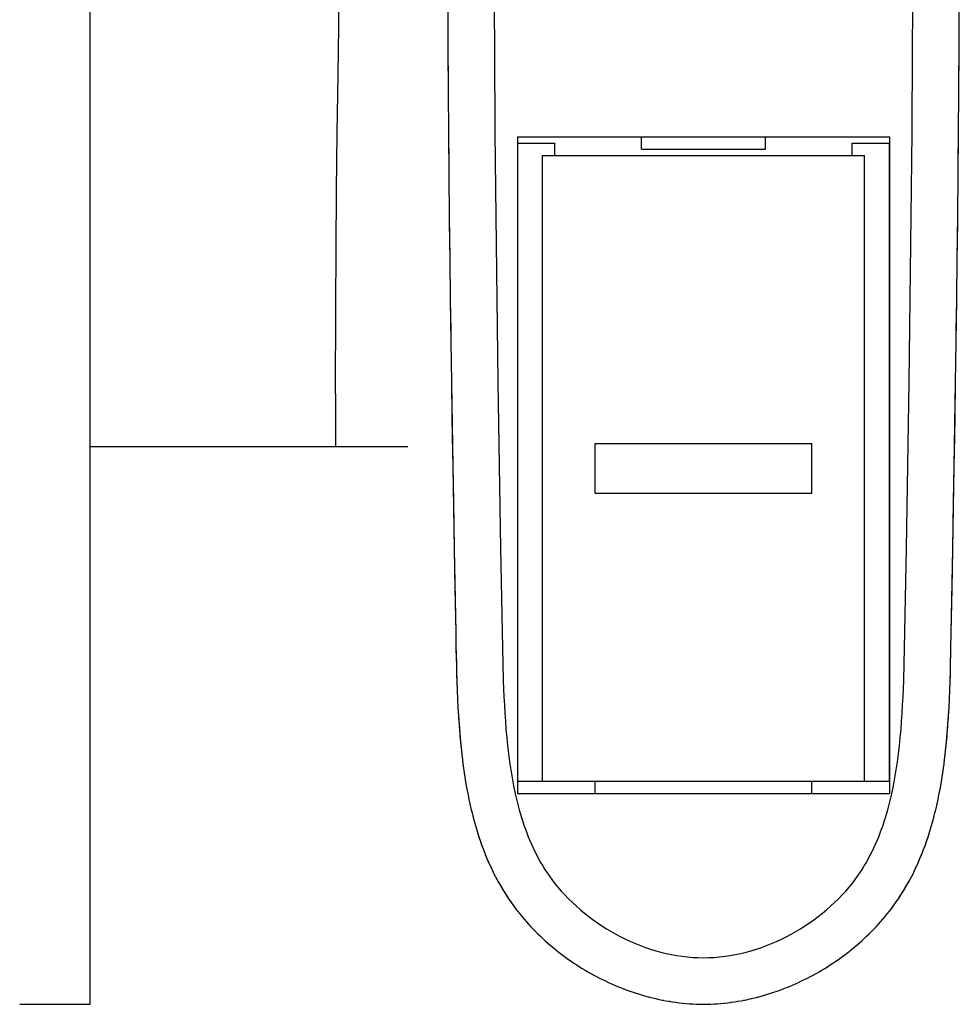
# Model space of a CAD drawing. Header units: millimetres. Extents: x -1528 to 1528, y -940 to 800.
# Tile 8 of 14: x -221 to 83, y -300 to 18. Entities that reach past the tile are written whole.
import ezdxf

# ---------------------------------------------------------------- set-up
doc = ezdxf.new("R2010")
doc.units = ezdxf.units.MM
doc.layers.add('VISIBLE', color=7, linetype='Continuous')

msp = doc.modelspace()

# ---------------------------------------------------------------- linework, layer by layer
at = {"layer": 'VISIBLE'}
for p, q in [((-198.06, -300.08), (-198.06, 351.77)), ((-117.76, 15.62), (-117.49, 31.24)), ((-82.59, 21.45), (-82.53, 8.01)), ((-67.59, 21.51), (-67.52, 8.09)), ((67.52, 8.09), (67.59, 21.51)), ((82.53, 8.01), (82.59, 21.45)), ((-118, 0), (-117.76, 15.62)), ((-82.53, 8.01), (-82.46, -1.97)), ((-82.53, 8.01), (-82.43, -5.43)), ((-82.53, 8.01), (-82.52, 7.84)), ((-67.52, 8.09), (-67.33, -18.74)), ((67.33, -18.74), (67.52, 8.09)), ((82.43, -5.43), (82.53, 8.01)), ((82.46, -1.97), (82.53, 8.01)), ((82.52, 7.84), (82.53, 8.01)), ((-118.25, -18.73), (-118, 0)), ((-82.46, -1.97), (-82.44, -3.83)), ((82.44, -3.83), (82.46, -1.97)), ((-82.43, -5.43), (-82.33, -18.87)), ((82.33, -18.87), (82.43, -5.43)), ((-118.45, -37.46), (-118.25, -18.73)), ((-82.33, -18.71), (-82.33, -18.87)), ((-82.33, -18.87), (-82.33, -18.87)), ((-82.33, -18.87), (-82.24, -28.65)), ((-82.33, -18.87), (-82.21, -32.31)), ((-82.33, -18.87), (-82.33, -19.06)), ((-67.33, -18.74), (-67.07, -45.58)), ((67.07, -45.58), (67.33, -18.74)), ((82.21, -32.31), (82.33, -18.87)), ((82.24, -28.65), (82.33, -18.87)), ((82.33, -18.87), (82.33, -18.71)), ((82.33, -18.87), (82.33, -18.87)), ((82.33, -19.06), (82.33, -18.87)), ((-60.01, -20), (-60.01, -232.04)), ((-60.01, -20), (-60.01, -22)), ((-60.01, -20), (60.01, -20)), ((-60.01, -22), (-48.01, -22)), ((-60.01, -22), (-48.01, -22)), ((-48.01, -26), (-48.01, -22)), ((-48.01, -26), (-48.01, -22)), ((-48.01, -22), (-48.01, -22)), ((-20, -24), (-20, -20)), ((-20, -20), (-20, -20)), ((-20, -20), (20, -20)), ((-20, -20), (20, -20)), ((20, -24), (20, -20)), ((20, -20), (20, -20)), ((48.01, -26), (48.01, -22)), ((48.01, -26), (48.01, -22)), ((48.01, -22), (48.01, -22)), ((48.01, -22), (60.01, -22)), ((48.01, -22), (60.01, -22)), ((60.01, -20), (60.01, -22)), ((60.01, -20), (60.01, -232.04)), ((60.01, -228.04), (60.01, -22)), ((60.01, -22), (60.01, -22)), ((-20, -24), (20, -24)), ((-52.01, -228.04), (-52.01, -26)), ((-52.01, -26), (-52.01, -26)), ((-52.01, -26), (52.01, -26)), ((-52.01, -26), (-47.01, -26)), ((-48.01, -26), (-47.01, -26)), ((-48.01, -26), (48.01, -26)), ((-47.01, -26), (-47.01, -26)), ((47.01, -26), (47.01, -26)), ((47.01, -26), (52.01, -26)), ((47.01, -26), (48.01, -26)), ((52.01, -228.04), (52.01, -26)), ((52.01, -26), (52.01, -26)), ((-82.24, -28.65), (-82.22, -30.62)), ((82.22, -30.62), (82.24, -28.65)), ((-82.21, -32.31), (-82.07, -45.74)), ((82.07, -45.74), (82.21, -32.31)), ((-118.6, -56.19), (-118.45, -37.46)), ((-82.07, -45.56), (-82.07, -45.74)), ((-82.07, -45.74), (-82.07, -45.74)), ((-82.07, -45.74), (-81.96, -55.53)), ((-82.07, -45.74), (-81.91, -59.18)), ((-82.07, -45.74), (-82.07, -45.95)), ((-82.07, -45.74), (-82.07, -45.95)), ((-67.07, -45.58), (-66.75, -72.42)), ((66.75, -72.42), (67.07, -45.58)), ((81.91, -59.18), (82.07, -45.74)), ((81.96, -55.53), (82.07, -45.74)), ((82.07, -45.74), (82.07, -45.56)), ((82.07, -45.74), (82.07, -45.74)), ((82.07, -45.95), (82.07, -45.74)), ((82.07, -45.95), (82.07, -45.74)), ((-118.71, -74.91), (-118.6, -56.19)), ((-81.96, -55.53), (-81.93, -57.62)), ((81.93, -57.62), (81.96, -55.53)), ((-81.91, -59.18), (-81.75, -72.61)), ((81.75, -72.61), (81.91, -59.18)), ((-81.75, -72.4), (-81.75, -72.61)), ((-81.75, -72.4), (-81.75, -72.61)), ((-81.75, -72.61), (-81.75, -72.61)), ((-81.75, -72.61), (-81.61, -82.65)), ((-81.75, -72.61), (-81.56, -86.04)), ((-81.75, -72.61), (-81.75, -72.86)), ((-66.75, -72.42), (-66.37, -99.25)), ((66.37, -99.25), (66.75, -72.42)), ((81.56, -86.04), (81.75, -72.61)), ((81.61, -82.65), (81.75, -72.61)), ((81.75, -72.61), (81.75, -72.4)), ((81.75, -72.61), (81.75, -72.4)), ((81.75, -72.61), (81.75, -72.61)), ((81.75, -72.86), (81.75, -72.61)), ((-118.75, -84.27), (-118.71, -74.91)), ((-81.61, -82.65), (-81.58, -84.94)), ((81.58, -84.94), (81.61, -82.65)), ((-118.77, -93.64), (-118.75, -84.27)), ((-81.56, -86.04), (-81.37, -99.47)), ((81.37, -99.47), (81.56, -86.04)), ((-118.79, -103), (-118.77, -93.64)), ((-81.38, -99.23), (-81.37, -99.47)), ((-81.37, -99.47), (-81.37, -99.47)), ((-81.37, -99.47), (-81.21, -110.04)), ((-81.37, -99.47), (-80.95, -126.33)), ((-66.37, -99.25), (-65.96, -126.09)), ((65.96, -126.09), (66.37, -99.25)), ((80.95, -126.33), (81.37, -99.47)), ((81.21, -110.04), (81.37, -99.47)), ((81.37, -99.47), (81.38, -99.23)), ((81.37, -99.47), (81.37, -99.47)), ((-118.79, -103), (-118.78, -112.36)), ((-81.21, -110.04), (-81.1, -116.94)), ((81.1, -116.94), (81.21, -110.04)), ((-118.78, -112.36), (-118.77, -120.01)), ((-81.1, -116.94), (-80.95, -126.33)), ((80.95, -126.33), (81.1, -116.94)), ((-198.06, -120.01), (-95.51, -120.01)), ((-198.06, -120.01), (-96.39, -120.01)), ((-35.01, -135.03), (-35.01, -119.02)), ((-35.01, -119.02), (-35.01, -119.02)), ((-35.01, -119.02), (35.01, -119.02)), ((-35.01, -119.02), (35.01, -119.02)), ((35.01, -135.03), (35.01, -119.02)), ((35.01, -119.02), (35.01, -119.02)), ((-80.95, -126.33), (-80.76, -137.76)), ((-80.95, -126.33), (-80.5, -153.18)), ((-65.96, -126.09), (-65.5, -152.92)), ((65.5, -152.92), (65.96, -126.09)), ((80.5, -153.18), (80.95, -126.33)), ((80.76, -137.76), (80.95, -126.33)), ((-35.01, -135.03), (35.01, -135.03)), ((-80.76, -137.76), (-80.5, -153.18)), ((80.5, -153.18), (80.76, -137.76)), ((-80.5, -153.18), (-80.27, -165.84)), ((-80.5, -153.18), (-80.01, -180.03)), ((-65.5, -152.92), (-65.01, -179.76)), ((65.01, -179.76), (65.5, -152.92)), ((80.01, -180.03), (80.5, -153.18)), ((80.27, -165.84), (80.5, -153.18)), ((-80.27, -165.84), (-80.01, -180.03)), ((80.01, -180.03), (80.27, -165.84)), ((-80.01, -180.03), (-79.91, -185.32)), ((-65.01, -179.76), (-64.8, -190.28)), ((64.8, -190.28), (65.01, -179.76)), ((79.91, -185.32), (80.01, -180.03)), ((-79.91, -185.32), (-79.9, -186.15)), ((-79.91, -185.32), (-79.79, -190.66)), ((-79.9, -186.15), (-79.79, -190.66)), ((79.79, -190.66), (79.91, -185.32)), ((79.79, -190.66), (79.9, -186.15)), ((79.9, -186.15), (79.91, -185.32)), ((-79.79, -190.66), (-79.75, -192.26)), ((-79.79, -190.66), (-79.71, -193.35)), ((-79.79, -190.66), (-79.79, -190.71)), ((-79.79, -190.66), (-79.79, -190.71)), ((-64.8, -190.28), (-64.64, -195.55)), ((64.64, -195.55), (64.8, -190.28)), ((79.71, -193.35), (79.79, -190.66)), ((79.75, -192.26), (79.79, -190.66)), ((79.79, -190.71), (79.79, -190.66)), ((79.79, -190.71), (79.79, -190.66)), ((-79.75, -192.26), (-79.63, -196.05)), ((-79.71, -193.35), (-79.63, -196.05)), ((79.63, -196.05), (79.75, -192.26)), ((79.63, -196.05), (79.71, -193.35)), ((-79.63, -196), (-79.63, -196.05)), ((-79.63, -196), (-79.63, -196.05)), ((-79.63, -196.05), (-79.63, -196.06)), ((-79.63, -196.05), (-79.53, -198.77)), ((-79.63, -196.06), (-79.55, -198.37)), ((-64.64, -195.55), (-64.43, -200.81)), ((64.43, -200.81), (64.64, -195.55)), ((79.53, -198.77), (79.63, -196.05)), ((79.55, -198.37), (79.63, -196.06)), ((79.63, -196.05), (79.63, -196)), ((79.63, -196.05), (79.63, -196)), ((79.63, -196.06), (79.63, -196.05)), ((-79.55, -198.37), (-79.53, -198.77)), ((-79.53, -198.77), (-79.42, -201.5)), ((-79.53, -198.77), (-79.42, -201.5)), ((79.42, -201.5), (79.53, -198.77)), ((79.42, -201.5), (79.53, -198.77)), ((79.53, -198.77), (79.55, -198.37)), ((-79.42, -201.5), (-79.28, -204.24)), ((-79.42, -201.5), (-79.28, -204.24)), ((-64.43, -200.81), (-64.3, -203.44)), ((-64.3, -203.44), (-64.15, -206.06)), ((64.15, -206.06), (64.3, -203.44)), ((64.3, -203.44), (64.43, -200.81)), ((79.28, -204.24), (79.42, -201.5)), ((79.28, -204.24), (79.42, -201.5)), ((-79.28, -204.24), (-79.27, -204.46)), ((-79.28, -204.24), (-79.12, -206.99)), ((-79.27, -204.46), (-79.12, -206.99)), ((-64.15, -206.06), (-63.97, -208.69)), ((63.97, -208.69), (64.15, -206.06)), ((79.12, -206.99), (79.28, -204.24)), ((79.12, -206.99), (79.27, -204.46)), ((79.27, -204.46), (79.28, -204.24)), ((-79.12, -206.99), (-79.12, -206.99)), ((-79.12, -206.99), (-79.09, -207.49)), ((-79.12, -206.99), (-78.93, -209.77)), ((-79.09, -207.49), (-78.93, -209.77)), ((-78.93, -209.77), (-78.88, -210.5)), ((-78.93, -209.77), (-78.72, -212.55)), ((-63.97, -208.69), (-63.77, -211.31)), ((63.77, -211.31), (63.97, -208.69)), ((78.72, -212.55), (78.93, -209.77)), ((78.88, -210.5), (78.93, -209.77)), ((78.93, -209.77), (79.12, -206.99)), ((78.93, -209.77), (79.09, -207.49)), ((79.09, -207.49), (79.12, -206.99)), ((79.12, -206.99), (79.12, -206.99)), ((-78.88, -210.5), (-78.72, -212.55)), ((-78.72, -212.55), (-78.64, -213.5)), ((-78.72, -212.55), (-78.47, -215.35)), ((-63.77, -211.31), (-63.53, -213.94)), ((63.53, -213.94), (63.77, -211.31)), ((78.47, -215.35), (78.72, -212.55)), ((78.64, -213.5), (78.72, -212.55)), ((78.72, -212.55), (78.88, -210.5)), ((-78.64, -213.5), (-78.47, -215.35)), ((-78.47, -215.35), (-78.36, -216.49)), ((-78.47, -215.35), (-78.18, -218.17)), ((-63.53, -213.94), (-63.27, -216.56)), ((63.27, -216.56), (63.53, -213.94)), ((78.18, -218.17), (78.47, -215.35)), ((78.36, -216.49), (78.47, -215.35)), ((78.47, -215.35), (78.64, -213.5)), ((-78.36, -216.49), (-78.18, -218.17)), ((-78.18, -218.17), (-78.04, -219.46)), ((-78.18, -218.17), (-78.02, -219.58)), ((-78.18, -218.17), (-78.18, -218.2)), ((-78.18, -218.17), (-78.18, -218.2)), ((-63.27, -216.56), (-62.97, -219.17)), ((-62.97, -219.17), (-62.62, -221.78)), ((62.62, -221.78), (62.97, -219.17)), ((62.97, -219.17), (63.27, -216.56)), ((78.02, -219.58), (78.18, -218.17)), ((78.04, -219.46), (78.18, -218.17)), ((78.18, -218.17), (78.36, -216.49)), ((78.18, -218.2), (78.18, -218.17)), ((78.18, -218.2), (78.18, -218.17)), ((-78.04, -219.46), (-77.86, -221)), ((-78.02, -219.58), (-77.86, -221)), ((-77.86, -220.97), (-77.86, -221)), ((-77.86, -220.97), (-77.86, -221)), ((-77.86, -221), (-77.68, -222.41)), ((-77.86, -221), (-77.67, -222.42)), ((-77.86, -221), (-77.85, -221.03)), ((-77.68, -222.41), (-77.48, -223.85)), ((-77.67, -222.42), (-77.48, -223.85)), ((-62.62, -221.78), (-62.24, -224.39)), ((62.24, -224.39), (62.62, -221.78)), ((77.48, -223.85), (77.68, -222.41)), ((77.48, -223.85), (77.67, -222.42)), ((77.67, -222.42), (77.86, -221)), ((77.68, -222.41), (77.86, -221)), ((77.85, -221.03), (77.86, -221)), ((77.86, -221), (78.04, -219.46)), ((77.86, -221), (78.02, -219.58)), ((77.86, -221), (77.86, -220.97)), ((77.86, -221), (77.86, -220.97)), ((-77.49, -223.82), (-77.48, -223.85)), ((-77.48, -223.85), (-77.27, -225.34)), ((-77.48, -223.85), (-77.27, -225.28)), ((-77.48, -223.85), (-77.48, -223.87)), ((-77.27, -225.28), (-77.06, -226.71)), ((-77.27, -225.34), (-77.06, -226.71)), ((-62.24, -224.39), (-61.81, -226.98)), ((61.81, -226.98), (62.24, -224.39)), ((77.06, -226.71), (77.27, -225.28)), ((77.06, -226.71), (77.27, -225.34)), ((77.27, -225.34), (77.48, -223.85)), ((77.27, -225.28), (77.48, -223.85)), ((77.48, -223.85), (77.49, -223.82)), ((77.48, -223.87), (77.48, -223.85)), ((-77.06, -226.69), (-77.06, -226.71)), ((-77.06, -226.71), (-76.81, -228.24)), ((-77.06, -226.71), (-76.82, -228.15)), ((-77.06, -226.71), (-77.05, -226.73)), ((-77.06, -226.71), (-77.05, -226.73)), ((-76.82, -228.15), (-76.58, -229.59)), ((-76.81, -228.24), (-76.58, -229.59)), ((-61.81, -226.98), (-61.32, -229.57)), ((-60.01, -228.04), (-60.01, -232.03)), ((-60.01, -228.04), (-52.01, -228.04)), ((-52.01, -228.04), (52.01, -228.04)), ((-35.01, -232.04), (-35.01, -228.04)), ((35.01, -232.04), (35.01, -228.04)), ((52.01, -228.04), (60.01, -228.04)), ((60.01, -228.04), (60.01, -232.03)), ((61.32, -229.57), (61.81, -226.98)), ((76.58, -229.59), (76.82, -228.15)), ((76.58, -229.59), (76.81, -228.24)), ((76.81, -228.24), (77.06, -226.71)), ((76.82, -228.15), (77.06, -226.71)), ((77.05, -226.73), (77.06, -226.71)), ((77.05, -226.73), (77.06, -226.71)), ((77.06, -226.71), (77.06, -226.69)), ((-76.58, -229.57), (-76.58, -229.59)), ((-76.58, -229.57), (-76.58, -229.59)), ((-76.58, -229.59), (-76.3, -231.12)), ((-76.58, -229.59), (-76.31, -231.04)), ((-76.58, -229.59), (-76.57, -229.61)), ((-76.58, -229.59), (-76.57, -229.61)), ((-76.31, -231.04), (-76.03, -232.49)), ((-76.3, -231.12), (-76.03, -232.49)), ((-61.32, -229.57), (-60.78, -232.15)), ((-60.01, -232.04), (-60.01, -232.03)), ((-60.01, -232.03), (-35.97, -232.03)), ((-60.01, -232.04), (60.01, -232.04)), ((35.96, -232.03), (60.01, -232.03)), ((60.01, -232.03), (60.01, -232.04)), ((60.78, -232.15), (61.32, -229.57)), ((76.03, -232.49), (76.31, -231.04)), ((76.03, -232.49), (76.3, -231.12)), ((76.3, -231.12), (76.58, -229.59)), ((76.31, -231.04), (76.58, -229.59)), ((76.57, -229.61), (76.58, -229.59)), ((76.57, -229.61), (76.58, -229.59)), ((76.58, -229.59), (76.58, -229.57)), ((76.58, -229.59), (76.58, -229.57)), ((-76.04, -232.47), (-76.03, -232.49)), ((-76.04, -232.47), (-76.03, -232.49)), ((-76.03, -232.49), (-75.73, -233.97)), ((-76.03, -232.49), (-75.73, -233.94)), ((-76.03, -232.49), (-76.03, -232.51)), ((-75.73, -233.94), (-75.42, -235.4)), ((-75.73, -233.97), (-75.42, -235.4)), ((-60.78, -232.15), (-60.18, -234.71)), ((-60.18, -234.71), (-59.51, -237.25)), ((59.51, -237.25), (60.18, -234.71)), ((60.18, -234.71), (60.78, -232.15)), ((75.42, -235.4), (75.73, -233.94)), ((75.42, -235.4), (75.73, -233.97)), ((75.73, -233.97), (76.03, -232.49)), ((75.73, -233.94), (76.03, -232.49)), ((76.03, -232.49), (76.04, -232.47)), ((76.03, -232.49), (76.04, -232.47)), ((76.03, -232.51), (76.03, -232.49)), ((-75.43, -235.38), (-75.42, -235.4)), ((-75.42, -235.4), (-75.09, -236.86)), ((-75.09, -236.86), (-74.74, -238.32)), ((-75.09, -236.86), (-74.74, -238.32)), ((-74.74, -238.32), (-74.41, -239.59)), ((-74.74, -238.32), (-74.36, -239.79)), ((-59.51, -237.25), (-58.77, -239.78)), ((58.77, -239.78), (59.51, -237.25)), ((74.36, -239.79), (74.74, -238.32)), ((74.41, -239.59), (74.74, -238.32)), ((74.74, -238.32), (75.09, -236.86)), ((74.74, -238.32), (75.09, -236.86)), ((75.09, -236.86), (75.42, -235.4)), ((75.42, -235.4), (75.43, -235.38)), ((-74.41, -239.59), (-74.36, -239.79)), ((-74.36, -239.79), (-73.97, -241.25)), ((-73.97, -241.25), (-73.65, -242.35)), ((-73.97, -241.25), (-73.55, -242.72)), ((-58.77, -239.78), (-58.37, -241.04)), ((-58.37, -241.04), (-57.96, -242.28)), ((57.96, -242.28), (58.37, -241.04)), ((58.37, -241.04), (58.77, -239.78)), ((73.55, -242.72), (73.97, -241.25)), ((73.65, -242.35), (73.97, -241.25)), ((73.97, -241.25), (74.36, -239.79)), ((74.36, -239.79), (74.41, -239.59)), ((-73.65, -242.35), (-73.55, -242.72)), ((-73.55, -242.72), (-73.11, -244.2)), ((-73.11, -244.2), (-72.83, -245.08)), ((-73.11, -244.2), (-72.64, -245.67)), ((-57.96, -242.28), (-57.52, -243.53)), ((-57.52, -243.53), (-57.06, -244.76)), ((-57.06, -244.76), (-56.58, -245.99)), ((56.58, -245.99), (57.06, -244.76)), ((57.06, -244.76), (57.52, -243.53)), ((57.52, -243.53), (57.96, -242.28)), ((72.64, -245.67), (73.11, -244.2)), ((72.83, -245.08), (73.11, -244.2)), ((73.11, -244.2), (73.55, -242.72)), ((73.55, -242.72), (73.65, -242.35)), ((-72.83, -245.08), (-72.64, -245.67)), ((-72.64, -245.67), (-72.39, -246.43)), ((-72.64, -245.67), (-72.15, -247.15)), ((-72.39, -246.43), (-72.15, -247.15)), ((-72.15, -247.15), (-71.93, -247.77)), ((-72.15, -247.15), (-71.63, -248.62)), ((-71.93, -247.77), (-71.63, -248.62)), ((-56.58, -245.99), (-56.08, -247.2)), ((-56.08, -247.2), (-55.55, -248.41)), ((55.55, -248.41), (56.08, -247.2)), ((56.08, -247.2), (56.58, -245.99)), ((71.63, -248.62), (72.15, -247.15)), ((71.63, -248.62), (71.93, -247.77)), ((71.93, -247.77), (72.15, -247.15)), ((72.15, -247.15), (72.64, -245.67)), ((72.15, -247.15), (72.39, -246.43)), ((72.39, -246.43), (72.64, -245.67)), ((72.64, -245.67), (72.83, -245.08)), ((-71.63, -248.62), (-71.45, -249.1)), ((-71.63, -248.62), (-71.08, -250.1)), ((-71.45, -249.1), (-71.08, -250.1)), ((-71.08, -250.1), (-70.95, -250.42)), ((-71.08, -250.1), (-70.5, -251.57)), ((-70.95, -250.42), (-70.5, -251.57)), ((-55.55, -248.41), (-55.01, -249.61)), ((-55.01, -249.61), (-54.44, -250.79)), ((-54.44, -250.79), (-53.84, -251.97)), ((53.84, -251.97), (54.44, -250.79)), ((54.44, -250.79), (55.01, -249.61)), ((55.01, -249.61), (55.55, -248.41)), ((70.5, -251.57), (71.08, -250.1)), ((70.5, -251.57), (70.95, -250.42)), ((70.95, -250.42), (71.08, -250.1)), ((71.08, -250.1), (71.63, -248.62)), ((71.08, -250.1), (71.45, -249.1)), ((71.45, -249.1), (71.63, -248.62)), ((-70.5, -251.57), (-70.44, -251.73)), ((-70.5, -251.57), (-69.9, -253.04)), ((-70.44, -251.73), (-69.9, -253.04)), ((-69.9, -253.04), (-69.34, -254.33)), ((-69.9, -253.04), (-69.26, -254.51)), ((-53.84, -251.97), (-53.22, -253.13)), ((-53.22, -253.13), (-52.58, -254.28)), ((-52.58, -254.28), (-51.91, -255.41)), ((51.91, -255.41), (52.58, -254.28)), ((52.58, -254.28), (53.22, -253.13)), ((53.22, -253.13), (53.84, -251.97)), ((69.26, -254.51), (69.9, -253.04)), ((69.34, -254.33), (69.9, -253.04)), ((69.9, -253.04), (70.5, -251.57)), ((69.9, -253.04), (70.44, -251.73)), ((70.44, -251.73), (70.5, -251.57)), ((-69.34, -254.33), (-69.26, -254.51)), ((-69.26, -254.51), (-68.76, -255.61)), ((-69.26, -254.51), (-68.59, -255.97)), ((-68.76, -255.61), (-68.59, -255.97)), ((-68.59, -255.97), (-68.16, -256.88)), ((-68.59, -255.97), (-67.89, -257.43)), ((-68.16, -256.88), (-67.89, -257.43)), ((-67.89, -257.43), (-67.54, -258.13)), ((-67.89, -257.43), (-67.15, -258.88)), ((-51.91, -255.41), (-51.21, -256.53)), ((-51.21, -256.53), (-50.49, -257.63)), ((50.49, -257.63), (51.21, -256.53)), ((51.21, -256.53), (51.91, -255.41)), ((67.15, -258.88), (67.89, -257.43)), ((67.54, -258.13), (67.89, -257.43)), ((67.89, -257.43), (68.59, -255.97)), ((67.89, -257.43), (68.16, -256.88)), ((68.16, -256.88), (68.59, -255.97)), ((68.59, -255.97), (69.26, -254.51)), ((68.59, -255.97), (68.76, -255.61)), ((68.76, -255.61), (69.26, -254.51)), ((69.26, -254.51), (69.34, -254.33)), ((-67.54, -258.13), (-67.15, -258.88)), ((-67.15, -258.88), (-66.89, -259.38)), ((-67.15, -258.88), (-66.38, -260.33)), ((-66.89, -259.38), (-66.38, -260.33)), ((-66.38, -260.33), (-66.22, -260.61)), ((-66.38, -260.33), (-65.58, -261.76)), ((-66.22, -260.61), (-65.58, -261.76)), ((-50.49, -257.63), (-49.75, -258.71)), ((-49.75, -258.71), (-48.98, -259.78)), ((-48.98, -259.78), (-48.18, -260.83)), ((48.18, -260.83), (48.98, -259.78)), ((48.98, -259.78), (49.75, -258.71)), ((49.75, -258.71), (50.49, -257.63)), ((65.58, -261.76), (66.38, -260.33)), ((65.58, -261.76), (66.22, -260.61)), ((66.22, -260.61), (66.38, -260.33)), ((66.38, -260.33), (67.15, -258.88)), ((66.38, -260.33), (66.89, -259.38)), ((66.89, -259.38), (67.15, -258.88)), ((67.15, -258.88), (67.54, -258.13)), ((-65.58, -261.76), (-64.82, -263.05)), ((-65.58, -261.76), (-64.74, -263.18)), ((-64.82, -263.05), (-64.74, -263.18)), ((-64.74, -263.18), (-64.08, -264.25)), ((-64.74, -263.18), (-63.86, -264.59)), ((-48.18, -260.83), (-47.09, -262.18)), ((-47.09, -262.18), (-45.95, -263.51)), ((-45.95, -263.51), (-44.78, -264.79)), ((44.78, -264.79), (45.95, -263.51)), ((45.95, -263.51), (47.09, -262.18)), ((47.09, -262.18), (48.18, -260.83)), ((63.86, -264.59), (64.74, -263.18)), ((64.08, -264.25), (64.74, -263.18)), ((64.74, -263.18), (65.58, -261.76)), ((64.74, -263.18), (64.82, -263.05)), ((64.82, -263.05), (65.58, -261.76)), ((-64.08, -264.25), (-63.86, -264.59)), ((-63.86, -264.59), (-63.31, -265.43)), ((-63.86, -264.59), (-62.95, -265.98)), ((-63.31, -265.43), (-62.95, -265.98)), ((-62.95, -265.98), (-62.53, -266.61)), ((-62.95, -265.98), (-62.01, -267.36)), ((-62.53, -266.61), (-62.01, -267.36)), ((-44.78, -264.79), (-43.57, -266.04)), ((-43.57, -266.04), (-42.33, -267.26)), ((42.33, -267.26), (43.57, -266.04)), ((43.57, -266.04), (44.78, -264.79)), ((62.01, -267.36), (62.95, -265.98)), ((62.01, -267.36), (62.53, -266.61)), ((62.53, -266.61), (62.95, -265.98)), ((62.95, -265.98), (63.86, -264.59)), ((62.95, -265.98), (63.31, -265.43)), ((63.31, -265.43), (63.86, -264.59)), ((63.86, -264.59), (64.08, -264.25)), ((-62.01, -267.36), (-61.71, -267.77)), ((-62.01, -267.36), (-61.03, -268.71)), ((-61.71, -267.77), (-61.03, -268.71)), ((-61.03, -268.71), (-60.88, -268.91)), ((-61.03, -268.71), (-60.01, -270.05)), ((-60.88, -268.91), (-60.01, -270.05)), ((-60.01, -270.05), (-59.32, -270.91)), ((-60.01, -270.05), (-60.01, -270.05)), ((-60.01, -270.05), (-60, -270.06)), ((-60.01, -270.05), (-60, -270.06)), ((-42.33, -267.26), (-41.05, -268.44)), ((-41.05, -268.44), (-39.74, -269.59)), ((-39.74, -269.59), (-38.4, -270.7)), ((38.4, -270.7), (39.74, -269.59)), ((39.74, -269.59), (41.05, -268.44)), ((41.05, -268.44), (42.33, -267.26)), ((59.32, -270.91), (60.01, -270.05)), ((60, -270.06), (60.01, -270.05)), ((60.01, -270.05), (61.03, -268.71)), ((60.01, -270.05), (60.88, -268.91)), ((60.01, -270.05), (60.01, -270.05)), ((60.88, -268.91), (61.03, -268.71)), ((61.03, -268.71), (62.01, -267.36)), ((61.03, -268.71), (61.71, -267.77)), ((61.71, -267.77), (62.01, -267.36)), ((-59.32, -270.91), (-58.62, -271.77)), ((-58.63, -271.76), (-58.62, -271.77)), ((-58.63, -271.76), (-58.62, -271.77)), ((-58.62, -271.77), (-58.62, -271.77)), ((-58.62, -271.77), (-57.91, -272.61)), ((-58.62, -271.77), (-58.62, -271.77)), ((-58.62, -271.77), (-58.61, -271.78)), ((-57.91, -272.61), (-57.19, -273.44)), ((-57.38, -273.22), (-57.34, -273.26)), ((-57.34, -273.26), (-57.19, -273.44)), ((-38.4, -270.7), (-37.04, -271.78)), ((-37.04, -271.78), (-35.64, -272.82)), ((-35.64, -272.82), (-34.22, -273.82)), ((34.22, -273.82), (35.64, -272.82)), ((35.64, -272.82), (37.04, -271.78)), ((37.04, -271.78), (38.4, -270.7)), ((57.19, -273.44), (57.91, -272.61)), ((57.19, -273.44), (57.34, -273.26)), ((57.34, -273.26), (57.38, -273.22)), ((57.91, -272.61), (58.62, -271.77)), ((58.61, -271.78), (58.62, -271.77)), ((58.62, -271.77), (59.32, -270.91)), ((58.62, -271.77), (58.63, -271.76)), ((58.62, -271.77), (58.62, -271.77)), ((58.62, -271.77), (58.62, -271.77)), ((-57.2, -273.43), (-57.19, -273.44)), ((-57.19, -273.44), (-56.46, -274.25)), ((-57.19, -273.44), (-57.19, -273.44)), ((-57.19, -273.44), (-57.18, -273.45)), ((-56.46, -274.25), (-55.72, -275.05)), ((-56.03, -274.72), (-55.93, -274.83)), ((-55.93, -274.83), (-55.72, -275.05)), ((-55.73, -275.04), (-55.72, -275.05)), ((-55.72, -275.05), (-54.97, -275.84)), ((-55.72, -275.05), (-55.72, -275.05)), ((-55.72, -275.05), (-55.71, -275.06)), ((-55.72, -275.05), (-55.71, -275.06)), ((-54.97, -275.84), (-54.22, -276.61)), ((-54.61, -276.21), (-54.47, -276.35)), ((-54.47, -276.35), (-54.22, -276.61)), ((-34.22, -273.82), (-32.77, -274.78)), ((-32.77, -274.78), (-31.3, -275.71)), ((-31.3, -275.71), (-29.8, -276.6)), ((29.8, -276.6), (31.3, -275.71)), ((31.3, -275.71), (32.77, -274.78)), ((32.77, -274.78), (34.22, -273.82)), ((54.22, -276.61), (54.97, -275.84)), ((54.22, -276.61), (54.47, -276.35)), ((54.47, -276.35), (54.61, -276.21)), ((54.97, -275.84), (55.72, -275.05)), ((55.71, -275.06), (55.72, -275.05)), ((55.71, -275.06), (55.72, -275.05)), ((55.72, -275.05), (56.46, -274.25)), ((55.72, -275.05), (55.93, -274.83)), ((55.72, -275.05), (55.73, -275.04)), ((55.72, -275.05), (55.72, -275.05)), ((55.93, -274.83), (56.03, -274.72)), ((56.46, -274.25), (57.19, -273.44)), ((57.18, -273.45), (57.19, -273.44)), ((57.19, -273.44), (57.2, -273.43)), ((57.19, -273.44), (57.19, -273.44)), ((-54.23, -276.6), (-54.22, -276.61)), ((-54.23, -276.6), (-54.22, -276.61)), ((-54.22, -276.61), (-53.45, -277.37)), ((-54.22, -276.61), (-54.21, -276.62)), ((-54.22, -276.61), (-54.2, -276.62)), ((-54.22, -276.61), (-54.2, -276.62)), ((-53.45, -277.37), (-52.67, -278.13)), ((-53.12, -277.69), (-52.96, -277.85)), ((-52.96, -277.85), (-52.67, -278.13)), ((-52.68, -278.12), (-52.67, -278.13)), ((-52.68, -278.12), (-52.67, -278.13)), ((-52.67, -278.13), (-51.88, -278.86)), ((-52.67, -278.13), (-52.67, -278.13)), ((-52.67, -278.13), (-52.66, -278.14)), ((-51.88, -278.86), (-51.09, -279.59)), ((-51.57, -279.15), (-51.4, -279.31)), ((-51.4, -279.31), (-51.09, -279.59)), ((-51.1, -279.58), (-51.09, -279.59)), ((-51.09, -279.59), (-50.28, -280.3)), ((-51.09, -279.59), (-51.09, -279.59)), ((-51.09, -279.59), (-51.08, -279.6)), ((-51.09, -279.59), (-51.08, -279.6)), ((-29.8, -276.6), (-28.28, -277.45)), ((-28.28, -277.45), (-26.74, -278.26)), ((-26.74, -278.26), (-25.18, -279.03)), ((-25.18, -279.03), (-23.6, -279.76)), ((23.6, -279.76), (25.18, -279.03)), ((25.18, -279.03), (26.74, -278.26)), ((26.74, -278.26), (28.28, -277.45)), ((28.28, -277.45), (29.8, -276.6)), ((50.28, -280.3), (51.09, -279.59)), ((51.08, -279.6), (51.09, -279.59)), ((51.08, -279.6), (51.09, -279.59)), ((51.09, -279.59), (51.88, -278.86)), ((51.09, -279.59), (51.4, -279.31)), ((51.09, -279.59), (51.1, -279.58)), ((51.09, -279.59), (51.09, -279.59)), ((51.4, -279.31), (51.57, -279.15)), ((51.88, -278.86), (52.67, -278.13)), ((52.66, -278.14), (52.67, -278.13)), ((52.67, -278.13), (53.45, -277.37)), ((52.67, -278.13), (52.96, -277.85)), ((52.67, -278.13), (52.68, -278.12)), ((52.67, -278.13), (52.68, -278.12)), ((52.67, -278.13), (52.67, -278.13)), ((52.96, -277.85), (53.12, -277.69)), ((53.45, -277.37), (54.22, -276.61)), ((54.2, -276.62), (54.22, -276.61)), ((54.2, -276.62), (54.22, -276.61)), ((54.21, -276.62), (54.22, -276.61)), ((54.22, -276.61), (54.23, -276.6)), ((54.22, -276.61), (54.23, -276.6)), ((-50.28, -280.3), (-49.48, -281)), ((-49.97, -280.58), (-49.79, -280.73)), ((-49.79, -280.73), (-49.48, -281)), ((-49.49, -280.99), (-49.48, -281)), ((-49.49, -280.99), (-49.48, -281)), ((-49.48, -281), (-48.65, -281.69)), ((-49.48, -281), (-49.47, -281)), ((-49.48, -281), (-49.46, -281.01)), ((-49.48, -281), (-49.46, -281.01)), ((-48.65, -281.69), (-47.83, -282.37)), ((-48.31, -281.97), (-48.15, -282.11)), ((-48.15, -282.11), (-47.83, -282.37)), ((-47.84, -282.36), (-47.83, -282.37)), ((-47.84, -282.36), (-47.83, -282.37)), ((-47.83, -282.37), (-46.99, -283.03)), ((-47.83, -282.37), (-47.83, -282.37)), ((-47.83, -282.37), (-47.81, -282.38)), ((-23.6, -279.76), (-22, -280.45)), ((-22, -280.45), (-20.39, -281.1)), ((-20.39, -281.1), (-18.76, -281.7)), ((-18.76, -281.7), (-17.11, -282.26)), ((-17.11, -282.26), (-15.44, -282.77)), ((-15.44, -282.77), (-13.77, -283.23)), ((13.77, -283.23), (15.44, -282.77)), ((15.44, -282.77), (17.11, -282.26)), ((17.11, -282.26), (18.76, -281.7)), ((18.76, -281.7), (20.39, -281.1)), ((20.39, -281.1), (22, -280.45)), ((22, -280.45), (23.6, -279.76)), ((46.99, -283.03), (47.83, -282.37)), ((47.81, -282.38), (47.83, -282.37)), ((47.83, -282.37), (48.65, -281.69)), ((47.83, -282.37), (48.15, -282.11)), ((47.83, -282.37), (47.84, -282.36)), ((47.83, -282.37), (47.84, -282.36)), ((47.83, -282.37), (47.83, -282.37)), ((48.15, -282.11), (48.31, -281.97)), ((48.65, -281.69), (49.48, -281)), ((49.46, -281.01), (49.48, -281)), ((49.46, -281.01), (49.48, -281)), ((49.47, -281), (49.48, -281)), ((49.48, -281), (50.28, -280.3)), ((49.48, -281), (49.79, -280.73)), ((49.48, -281), (49.49, -280.99)), ((49.48, -281), (49.49, -280.99)), ((49.79, -280.73), (49.97, -280.58)), ((-46.99, -283.03), (-46.15, -283.69)), ((-46.61, -283.33), (-46.45, -283.45)), ((-46.45, -283.45), (-46.15, -283.69)), ((-46.16, -283.68), (-46.15, -283.69)), ((-46.15, -283.69), (-45.3, -284.33)), ((-46.15, -283.69), (-46.15, -283.69)), ((-46.15, -283.69), (-46.14, -283.7)), ((-46.15, -283.69), (-46.14, -283.7)), ((-45.3, -284.33), (-44.44, -284.96)), ((-44.85, -284.66), (-44.72, -284.75)), ((-44.72, -284.75), (-44.44, -284.96)), ((-44.45, -284.95), (-44.44, -284.96)), ((-44.45, -284.95), (-44.44, -284.96)), ((-44.44, -284.96), (-43.57, -285.58)), ((-44.44, -284.96), (-44.44, -284.96)), ((-44.44, -284.96), (-44.42, -284.97)), ((-44.44, -284.96), (-44.42, -284.97)), ((-43.57, -285.58), (-42.7, -286.19)), ((-43.03, -285.96), (-42.95, -286.01)), ((-42.95, -286.01), (-42.7, -286.19)), ((-13.77, -283.23), (-12.08, -283.65)), ((-12.08, -283.65), (-10.37, -284.01)), ((-10.37, -284.01), (-8.66, -284.32)), ((-8.66, -284.32), (-6.94, -284.58)), ((-6.94, -284.58), (-5.21, -284.79)), ((-5.21, -284.79), (-3.48, -284.93)), ((-3.48, -284.93), (-1.74, -285.02)), ((-1.74, -285.02), (0, -285.05)), ((0, -285.05), (1.74, -285.02)), ((1.74, -285.02), (3.48, -284.93)), ((3.48, -284.93), (5.21, -284.79)), ((5.21, -284.79), (6.94, -284.58)), ((6.94, -284.58), (8.66, -284.32)), ((8.66, -284.32), (10.37, -284.01)), ((10.37, -284.01), (12.08, -283.65)), ((12.08, -283.65), (13.77, -283.23)), ((42.7, -286.19), (43.57, -285.58)), ((42.7, -286.19), (42.95, -286.01)), ((42.95, -286.01), (43.03, -285.96)), ((43.57, -285.58), (44.44, -284.96)), ((44.42, -284.97), (44.44, -284.96)), ((44.42, -284.97), (44.44, -284.96)), ((44.44, -284.96), (45.3, -284.33)), ((44.44, -284.96), (44.72, -284.75)), ((44.44, -284.96), (44.45, -284.95)), ((44.44, -284.96), (44.45, -284.95)), ((44.44, -284.96), (44.44, -284.96)), ((44.72, -284.75), (44.85, -284.66)), ((45.3, -284.33), (46.15, -283.69)), ((46.14, -283.7), (46.15, -283.69)), ((46.14, -283.7), (46.15, -283.69)), ((46.15, -283.69), (46.99, -283.03)), ((46.15, -283.69), (46.45, -283.45)), ((46.15, -283.69), (46.16, -283.68)), ((46.15, -283.69), (46.15, -283.69)), ((46.45, -283.45), (46.61, -283.33)), ((-42.71, -286.18), (-42.7, -286.19)), ((-42.71, -286.18), (-42.7, -286.19)), ((-42.7, -286.19), (-41.81, -286.78)), ((-42.7, -286.19), (-42.7, -286.19)), ((-42.7, -286.19), (-42.68, -286.2)), ((-42.7, -286.19), (-42.68, -286.2)), ((-41.81, -286.78), (-40.93, -287.37)), ((-41.15, -287.22), (-41.15, -287.22)), ((-41.15, -287.22), (-40.93, -287.37)), ((-40.94, -287.36), (-40.93, -287.37)), ((-40.94, -287.36), (-40.93, -287.37)), ((-40.93, -287.37), (-40.03, -287.94)), ((-40.93, -287.37), (-40.93, -287.37)), ((-40.93, -287.37), (-40.91, -287.38)), ((-40.03, -287.94), (-39.13, -288.5)), ((-39.14, -288.49), (-39.13, -288.5)), ((-39.13, -288.5), (-39.13, -288.5)), ((-39.13, -288.5), (-38.22, -289.05)), ((-39.13, -288.5), (-39.12, -288.51)), ((-38.22, -289.05), (-37.3, -289.59)), ((37.3, -289.59), (38.22, -289.05)), ((38.22, -289.05), (39.13, -288.5)), ((39.12, -288.51), (39.13, -288.5)), ((39.13, -288.5), (40.03, -287.94)), ((39.13, -288.5), (39.14, -288.49)), ((39.13, -288.5), (39.13, -288.5)), ((40.03, -287.94), (40.93, -287.37)), ((40.91, -287.38), (40.93, -287.37)), ((40.93, -287.37), (41.81, -286.78)), ((40.93, -287.37), (41.15, -287.22)), ((40.93, -287.37), (40.94, -287.36)), ((40.93, -287.37), (40.94, -287.36)), ((40.93, -287.37), (40.93, -287.37)), ((41.15, -287.22), (41.15, -287.22)), ((41.81, -286.78), (42.7, -286.19)), ((42.68, -286.2), (42.7, -286.19)), ((42.68, -286.2), (42.7, -286.19)), ((42.7, -286.19), (42.71, -286.18)), ((42.7, -286.19), (42.71, -286.18)), ((42.7, -286.19), (42.7, -286.19)), ((-37.32, -289.58), (-37.3, -289.59)), ((-37.3, -289.59), (-36.38, -290.11)), ((-37.3, -289.59), (-37.29, -289.6)), ((-36.38, -290.11), (-35.45, -290.63)), ((-35.46, -290.62), (-35.45, -290.63)), ((-35.45, -290.63), (-34.51, -291.13)), ((-35.45, -290.63), (-35.43, -290.64)), ((-34.51, -291.13), (-33.57, -291.62)), ((-33.58, -291.61), (-33.57, -291.62)), ((-33.57, -291.62), (-32.61, -292.09)), ((-33.57, -291.62), (-33.55, -291.63)), ((-32.61, -292.09), (-31.66, -292.56)), ((31.66, -292.56), (32.61, -292.09)), ((32.61, -292.09), (33.57, -291.62)), ((33.55, -291.63), (33.57, -291.62)), ((33.57, -291.62), (34.51, -291.13)), ((33.57, -291.62), (33.58, -291.61)), ((34.51, -291.13), (35.45, -290.63)), ((35.43, -290.64), (35.45, -290.63)), ((35.45, -290.63), (36.38, -290.11)), ((35.45, -290.63), (35.46, -290.62)), ((36.38, -290.11), (37.3, -289.59)), ((37.29, -289.6), (37.3, -289.59)), ((37.3, -289.59), (37.32, -289.58)), ((-31.67, -292.56), (-31.66, -292.56)), ((-31.66, -292.56), (-30.69, -293.01)), ((-31.66, -292.56), (-31.64, -292.57)), ((-30.69, -293.01), (-29.72, -293.46)), ((-29.73, -293.45), (-29.72, -293.46)), ((-29.72, -293.46), (-28.74, -293.89)), ((-29.72, -293.46), (-29.7, -293.47)), ((-28.74, -293.89), (-27.76, -294.31)), ((-27.77, -294.3), (-27.76, -294.31)), ((-27.76, -294.31), (-26.76, -294.71)), ((-27.76, -294.31), (-27.74, -294.31)), ((-26.76, -294.71), (-25.77, -295.1)), ((-25.78, -295.09), (-25.77, -295.1)), ((-25.77, -295.1), (-24.76, -295.47)), ((-25.77, -295.1), (-25.77, -295.1)), ((-25.77, -295.1), (-25.75, -295.11)), ((-25.77, -295.1), (-25.75, -295.11)), ((-24.76, -295.47), (-23.75, -295.84)), ((23.75, -295.84), (24.76, -295.47)), ((24.76, -295.47), (25.77, -295.1)), ((25.75, -295.11), (25.77, -295.1)), ((25.75, -295.11), (25.77, -295.1)), ((25.77, -295.1), (26.76, -294.71)), ((25.77, -295.1), (25.78, -295.09)), ((25.77, -295.1), (25.77, -295.1)), ((26.76, -294.71), (27.76, -294.31)), ((27.74, -294.31), (27.76, -294.31)), ((27.76, -294.31), (28.74, -293.89)), ((27.76, -294.31), (27.77, -294.3)), ((28.74, -293.89), (29.72, -293.46)), ((29.7, -293.47), (29.72, -293.46)), ((29.72, -293.46), (30.69, -293.01)), ((29.72, -293.46), (29.73, -293.45)), ((30.69, -293.01), (31.66, -292.56)), ((31.64, -292.57), (31.66, -292.56)), ((31.66, -292.56), (31.67, -292.56)), ((-23.77, -295.84), (-23.75, -295.84)), ((-23.77, -295.84), (-23.75, -295.84)), ((-23.75, -295.84), (-23.75, -295.84)), ((-23.75, -295.84), (-22.73, -296.19)), ((-23.75, -295.84), (-23.75, -295.84)), ((-23.75, -295.84), (-23.74, -295.85)), ((-23.75, -295.84), (-23.74, -295.85)), ((-22.73, -296.19), (-21.71, -296.53)), ((-21.72, -296.53), (-21.71, -296.53)), ((-21.72, -296.53), (-21.71, -296.53)), ((-21.71, -296.53), (-21.71, -296.53)), ((-21.71, -296.53), (-20.68, -296.85)), ((-21.71, -296.53), (-21.71, -296.53)), ((-21.71, -296.53), (-21.69, -296.54)), ((-21.71, -296.53), (-21.69, -296.54)), ((-20.68, -296.85), (-19.64, -297.17)), ((-19.66, -297.16), (-19.64, -297.17)), ((-19.66, -297.16), (-19.64, -297.17)), ((-19.64, -297.17), (-19.64, -297.17)), ((-19.64, -297.17), (-19.35, -297.25)), ((-19.64, -297.17), (-18.6, -297.46)), ((-19.64, -297.17), (-19.63, -297.17)), ((-19.35, -297.25), (-19.32, -297.26)), ((-18.6, -297.46), (-17.55, -297.74)), ((-17.56, -297.74), (-17.55, -297.74)), ((-17.55, -297.74), (-17.55, -297.74)), ((-17.55, -297.74), (-17.24, -297.82)), ((-17.55, -297.74), (-16.49, -298.01)), ((-17.55, -297.74), (-17.54, -297.75)), ((-17.55, -297.74), (-17.54, -297.75)), ((-17.24, -297.82), (-17.19, -297.83)), ((-16.49, -298.01), (-15.43, -298.26)), ((-15.45, -298.26), (-15.43, -298.26)), ((-15.45, -298.26), (-15.43, -298.26)), ((-15.43, -298.26), (-15.43, -298.26)), ((-15.43, -298.26), (-15.12, -298.33)), ((-15.43, -298.26), (-14.36, -298.5)), ((-15.43, -298.26), (-15.42, -298.27)), ((-15.43, -298.26), (-15.42, -298.27)), ((-15.12, -298.33), (-15.06, -298.35)), ((-14.36, -298.5), (-13.29, -298.72)), ((-13.31, -298.72), (-13.29, -298.72)), ((-13.31, -298.72), (-13.29, -298.72)), ((-13.29, -298.72), (-13.29, -298.72)), ((-13.29, -298.72), (-12.98, -298.78)), ((-13.29, -298.72), (-12.21, -298.92)), ((-13.29, -298.72), (-13.28, -298.72)), ((-13.29, -298.72), (-13.28, -298.72)), ((-12.98, -298.78), (-12.92, -298.79)), ((12.21, -298.92), (13.29, -298.72)), ((12.92, -298.79), (12.98, -298.78)), ((12.98, -298.78), (13.29, -298.72)), ((13.28, -298.72), (13.29, -298.72)), ((13.28, -298.72), (13.29, -298.72)), ((13.29, -298.72), (14.36, -298.5)), ((13.29, -298.72), (13.31, -298.72)), ((13.29, -298.72), (13.31, -298.72)), ((13.29, -298.72), (13.29, -298.72)), ((14.36, -298.5), (15.43, -298.26)), ((15.06, -298.35), (15.12, -298.33)), ((15.12, -298.33), (15.43, -298.26)), ((15.42, -298.27), (15.43, -298.26)), ((15.42, -298.27), (15.43, -298.26)), ((15.43, -298.26), (16.49, -298.01)), ((15.43, -298.26), (15.45, -298.26)), ((15.43, -298.26), (15.45, -298.26)), ((15.43, -298.26), (15.43, -298.26)), ((16.49, -298.01), (17.55, -297.74)), ((17.19, -297.83), (17.24, -297.82)), ((17.24, -297.82), (17.55, -297.74)), ((17.54, -297.75), (17.55, -297.74)), ((17.54, -297.75), (17.55, -297.74)), ((17.55, -297.74), (18.6, -297.46)), ((17.55, -297.74), (17.56, -297.74)), ((17.55, -297.74), (17.55, -297.74)), ((18.6, -297.46), (19.64, -297.17)), ((19.32, -297.26), (19.35, -297.25)), ((19.35, -297.25), (19.64, -297.17)), ((19.63, -297.17), (19.64, -297.17)), ((19.64, -297.17), (20.68, -296.85)), ((19.64, -297.17), (19.66, -297.16)), ((19.64, -297.17), (19.66, -297.16)), ((19.64, -297.17), (19.64, -297.17)), ((20.68, -296.85), (21.71, -296.53)), ((21.69, -296.54), (21.71, -296.53)), ((21.69, -296.54), (21.71, -296.53)), ((21.71, -296.53), (22.73, -296.19)), ((21.71, -296.53), (21.72, -296.53)), ((21.71, -296.53), (21.72, -296.53)), ((21.71, -296.53), (21.71, -296.53)), ((21.71, -296.53), (21.71, -296.53)), ((22.73, -296.19), (23.75, -295.84)), ((23.74, -295.85), (23.75, -295.84)), ((23.74, -295.85), (23.75, -295.84)), ((23.75, -295.84), (23.77, -295.84)), ((23.75, -295.84), (23.77, -295.84)), ((23.75, -295.84), (23.75, -295.84)), ((23.75, -295.84), (23.75, -295.84)), ((-220.77, -300.09), (-220.44, -300.09)), ((-220.44, -300.09), (-220.05, -300.09)), ((-220.05, -300.09), (-219.63, -300.09)), ((-219.63, -300.09), (-219.17, -300.09)), ((-219.17, -300.09), (-218.67, -300.09)), ((-218.67, -300.09), (-218.14, -300.09)), ((-218.14, -300.09), (-217.57, -300.09)), ((-217.57, -300.09), (-216.97, -300.09)), ((-216.97, -300.09), (-216.34, -300.09)), ((-216.34, -300.09), (-215.69, -300.09)), ((-215.69, -300.09), (-215.02, -300.09)), ((-215.02, -300.09), (-214.34, -300.09)), ((-214.34, -300.09), (-213.64, -300.09)), ((-213.64, -300.09), (-212.94, -300.09)), ((-212.94, -300.09), (-212.24, -300.09)), ((-212.24, -300.09), (-211.54, -300.09)), ((-211.54, -300.09), (-210.84, -300.09)), ((-210.84, -300.09), (-210.15, -300.09)), ((-210.15, -300.09), (-209.47, -300.09)), ((-209.47, -300.09), (-208.81, -300.09)), ((-208.81, -300.09), (-208.16, -300.09)), ((-208.16, -300.09), (-207.54, -300.09)), ((-207.54, -300.09), (-206.93, -300.09)), ((-206.93, -300.09), (-206.35, -300.09)), ((-206.35, -300.09), (-205.79, -300.09)), ((-205.79, -300.09), (-205.26, -300.09)), ((-205.26, -300.09), (-204.75, -300.09)), ((-204.75, -300.09), (-204.26, -300.09)), ((-204.26, -300.09), (-203.8, -300.09)), ((-203.8, -300.09), (-203.37, -300.09)), ((-203.37, -300.09), (-202.96, -300.09)), ((-202.96, -300.09), (-202.57, -300.09)), ((-202.57, -300.09), (-202.21, -300.09)), ((-202.21, -300.09), (-201.87, -300.09)), ((-201.87, -300.09), (-201.55, -300.09)), ((-201.55, -300.09), (-201.25, -300.09)), ((-201.25, -300.09), (-200.71, -300.09)), ((-200.71, -300.09), (-200.24, -300.09)), ((-200.24, -300.09), (-199.82, -300.09)), ((-199.82, -300.09), (-199.41, -300.09)), ((-199.41, -300.09), (-199.22, -300.09)), ((-199.22, -300.09), (-199.04, -300.09)), ((-199.04, -300.09), (-198.86, -300.09)), ((-198.86, -300.09), (-198.7, -300.09)), ((-198.7, -300.09), (-198.55, -300.09)), ((-198.55, -300.09), (-198.42, -300.08)), ((-198.42, -300.08), (-198.3, -300.08)), ((-198.3, -300.08), (-198.21, -300.08)), ((-198.21, -300.08), (-198.13, -300.08)), ((-198.13, -300.08), (-198.08, -300.08)), ((-198.08, -300.08), (-198.06, -300.08)), ((-198.06, -300.08), (-198.06, -300.08)), ((-12.21, -298.92), (-11.13, -299.12)), ((-11.14, -299.11), (-11.13, -299.12)), ((-11.14, -299.11), (-11.13, -299.12)), ((-11.13, -299.12), (-11.13, -299.12)), ((-11.13, -299.12), (-10.83, -299.16)), ((-11.13, -299.12), (-10.04, -299.29)), ((-11.13, -299.12), (-11.11, -299.12)), ((-10.83, -299.16), (-10.79, -299.17)), ((-10.04, -299.29), (-8.94, -299.45)), ((-8.96, -299.44), (-8.94, -299.45)), ((-8.94, -299.45), (-8.94, -299.45)), ((-8.94, -299.45), (-8.68, -299.48)), ((-8.94, -299.45), (-7.84, -299.58)), ((-8.94, -299.45), (-8.93, -299.45)), ((-8.68, -299.48), (-8.67, -299.48)), ((-7.84, -299.58), (-6.73, -299.71)), ((-6.75, -299.71), (-6.73, -299.71)), ((-6.74, -299.71), (-6.73, -299.71)), ((-6.73, -299.71), (-5.62, -299.81)), ((-6.73, -299.71), (-6.73, -299.71)), ((-6.73, -299.71), (-6.72, -299.71)), ((-5.62, -299.81), (-4.51, -299.9)), ((-4.52, -299.9), (-4.51, -299.9)), ((-4.51, -299.9), (-4.51, -299.9)), ((-4.51, -299.9), (-3.39, -299.96)), ((-4.51, -299.9), (-4.51, -299.9)), ((-4.51, -299.9), (-4.49, -299.9)), ((-3.39, -299.96), (-2.26, -300.01)), ((-2.27, -300.01), (-2.26, -300.01)), ((-2.26, -300.01), (-2.26, -300.01)), ((-2.26, -300.01), (-1.13, -300.04)), ((-2.26, -300.01), (-2.25, -300.01)), ((-1.13, -300.04), (0, -300.05)), ((-0.02, -300.05), (0, -300.05)), ((0, -300.05), (0, -300.04)), ((0, -300.05), (1.13, -300.04)), ((0, -300.05), (0.02, -300.05)), ((1.13, -300.04), (2.26, -300.01)), ((2.25, -300.01), (2.26, -300.01)), ((2.26, -300.01), (3.39, -299.96)), ((2.26, -300.01), (2.27, -300.01)), ((2.26, -300.01), (2.26, -300.01)), ((3.39, -299.96), (4.51, -299.9)), ((4.49, -299.9), (4.51, -299.9)), ((4.51, -299.9), (5.62, -299.81)), ((4.51, -299.9), (4.52, -299.9)), ((4.51, -299.9), (4.51, -299.9)), ((4.51, -299.9), (4.51, -299.9)), ((5.62, -299.81), (6.73, -299.71)), ((6.72, -299.71), (6.73, -299.71)), ((6.73, -299.71), (7.84, -299.58)), ((6.73, -299.71), (6.75, -299.71)), ((6.73, -299.71), (6.74, -299.71)), ((6.73, -299.71), (6.73, -299.71)), ((7.84, -299.58), (8.94, -299.45)), ((8.67, -299.48), (8.68, -299.48)), ((8.68, -299.48), (8.94, -299.45)), ((8.93, -299.45), (8.94, -299.45)), ((8.94, -299.45), (10.04, -299.29)), ((8.94, -299.45), (8.96, -299.44)), ((8.94, -299.45), (8.94, -299.45)), ((10.04, -299.29), (11.13, -299.12)), ((10.79, -299.17), (10.83, -299.16)), ((10.83, -299.16), (11.13, -299.12)), ((11.11, -299.12), (11.13, -299.12)), ((11.13, -299.12), (12.21, -298.92)), ((11.13, -299.12), (11.14, -299.11)), ((11.13, -299.12), (11.14, -299.11)), ((11.13, -299.12), (11.13, -299.12))]:
    msp.add_line(p, q, dxfattribs=at)

doc.saveas('drawing.dxf')
